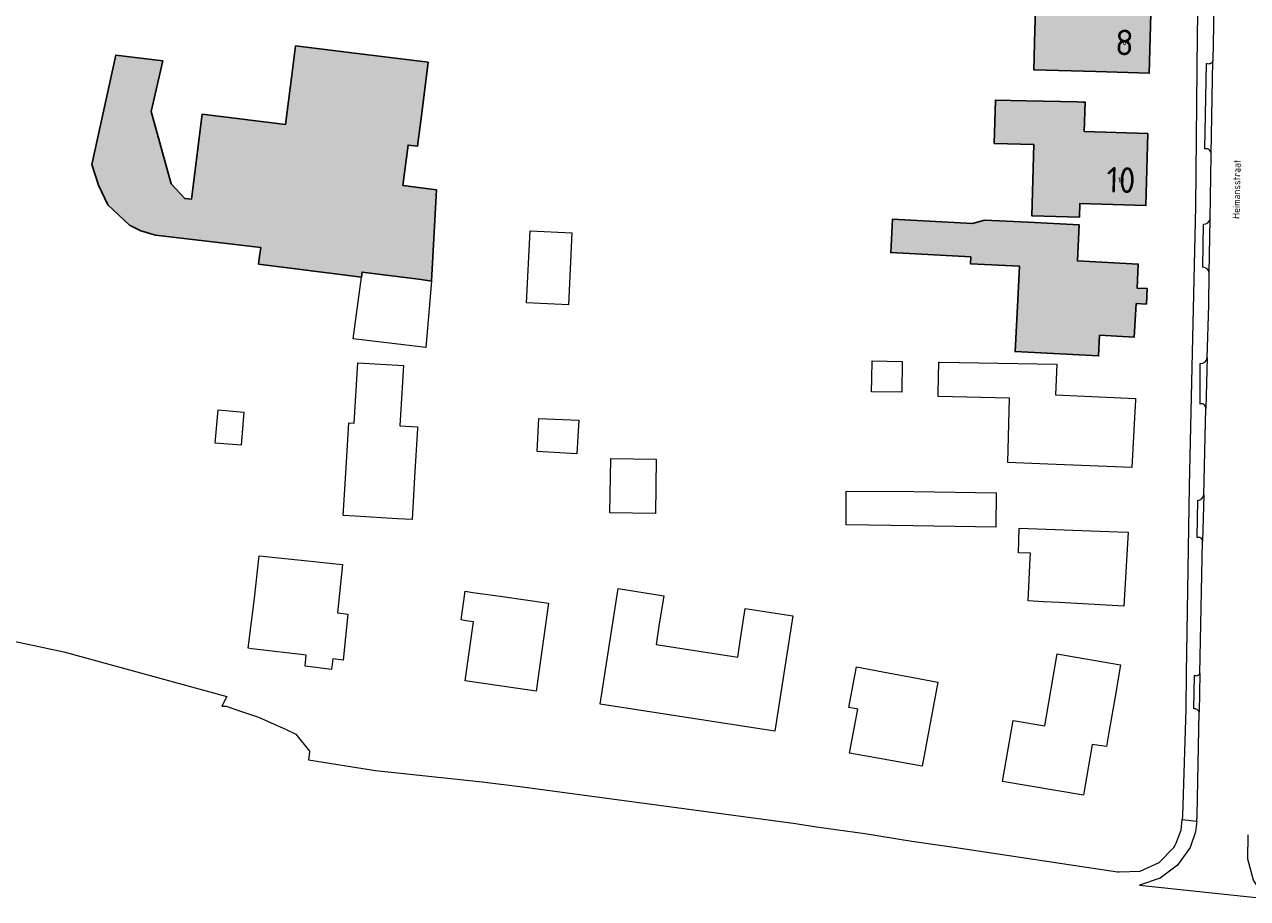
# Model space of a CAD drawing. Header units: metres. Extents: x 191562 to 192551, y 309453 to 310109.
# Tile 5 of 49: x 191782 to 191902, y 309495 to 309580. Entities that reach past the tile are written whole.
import ezdxf
from ezdxf.enums import TextEntityAlignment as Align

# ---------------------------------------------------------------- set-up
doc = ezdxf.new("R2010")
doc.units = ezdxf.units.M
for name, color, linetype, lineweight in [('B-WE-OG-BEBOUWING-GV', 250, 'Continuous', 25), ('B-WE-OG-BEBOUWING-T18', 1, 'Continuous', 25), ('B-WE-OG-TERREIN_ERF-GV', 253, 'Continuous', 9), ('B-WE-OG-TOPOGRAFIE-T18', 2, 'Continuous', 35), ('B-WE-VH-GESLOTENVERHARDING_ASFALT-GV', 253, 'Continuous', 9), ('B-WE-VH-OPENVERHARDING_BETONSTRAATSTEEN-GV', 253, 'Continuous', 9), ('B-WE-VH-TEGEL-GV', 253, 'Continuous', 9), ('X-XX-AL-T25_1000', 1, 'Continuous', 25)]:
    doc.layers.add(name, color=color, linetype=linetype, lineweight=lineweight)
doc.layers.add('B-WE-OG-BEBOUWING-V', color=7, linetype='Continuous', lineweight=5, true_color=0xfff3f2)
doc.styles.add('NLCS-ISO-M200-T18', font='NLCS-ISO.ttf', dxfattribs={"height": 0.36})

msp = doc.modelspace()

# ---------------------------------------------------------------- hatches: boundary and pattern name
at = {"layer": 'B-WE-OG-BEBOUWING-V'}
for points in [[(191877.153, 309582.888), (191881.008, 309582.795), (191880.915, 309579.687), (191880.799, 309575.821), (191886.861, 309575.642), (191892.068, 309575.488), (191892.251, 309582.451), (191891.609, 309582.465), (191889.053, 309582.523), (191889.054, 309582.871), (191884.254, 309583.001), (191884.343, 309586.69), (191877.25, 309586.86), (191877.161, 309583.168)], [(191795.111, 309559.702), (191805.387, 309558.476), (191805.246, 309557.384), (191805.179, 309556.868), (191815.218, 309555.596), (191815.282, 309556.1), (191821.041, 309555.363), (191822.059, 309555.2), (191822.534, 309564.118), (191819.261, 309564.537), (191819.766, 309568.481), (191820.693, 309568.362), (191821.093, 309571.588), (191821.708, 309576.55), (191813.763, 309577.535), (191808.788, 309578.152), (191808.422, 309575.31), (191807.801, 309570.475), (191799.675, 309571.483), (191798.649, 309563.21), (191797.978, 309563.261), (191796.657, 309564.692), (191794.695, 309571.765), (191795.826, 309576.692), (191791.239, 309577.241), (191788.926, 309566.587), (191789.555, 309564.558), (191790.483, 309562.647), (191792.584, 309560.659), (191793.701, 309560.105)], [(191891.936, 309569.621), (191885.716, 309569.799), (191885.798, 309572.664), (191885.581, 309572.668), (191885.055, 309572.679), (191880.061, 309572.78), (191877.063, 309572.866), (191876.942, 309568.638), (191880.81, 309568.527), (191880.612, 309561.57), (191885.25, 309561.438), (191885.288, 309562.767), (191891.735, 309562.583)], [(191890.787, 309553.038), (191891.79, 309552.981), (191891.869, 309554.479), (191890.87, 309554.531), (191890.989, 309556.88), (191885.047, 309557.192), (191885.231, 309560.687), (191880.238, 309560.949), (191875.985, 309561.172), (191874.819, 309560.839), (191867.009, 309561.249), (191866.838, 309557.989), (191874.648, 309557.579), (191874.613, 309556.91), (191879.406, 309556.659), (191879.232, 309553.343), (191878.97, 309548.35), (191887.119, 309547.923), (191887.225, 309549.94), (191890.6, 309549.763)]]:
    msp.add_hatch(color=256, dxfattribs=at).paths.add_polyline_path(points)

# ---------------------------------------------------------------- linework, layer by layer
at = {"layer": 'B-WE-OG-BEBOUWING-GV'}
for points in [[(191877.153, 309582.888), (191881.008, 309582.795), (191880.915, 309579.687), (191880.799, 309575.821), (191886.861, 309575.642), (191892.068, 309575.488), (191892.251, 309582.451), (191891.609, 309582.465), (191889.053, 309582.523), (191889.054, 309582.871), (191884.254, 309583.001), (191884.343, 309586.69), (191877.25, 309586.86), (191877.161, 309583.168)], [(191795.111, 309559.702), (191805.387, 309558.476), (191805.246, 309557.384), (191805.179, 309556.868), (191815.218, 309555.596), (191815.282, 309556.1), (191821.041, 309555.363), (191822.059, 309555.2), (191822.534, 309564.118), (191819.261, 309564.537), (191819.766, 309568.481), (191820.693, 309568.362), (191821.093, 309571.588), (191821.708, 309576.55), (191813.763, 309577.535), (191808.788, 309578.152), (191808.422, 309575.31), (191807.801, 309570.475), (191799.675, 309571.483), (191798.649, 309563.21), (191797.978, 309563.261), (191796.657, 309564.692), (191794.695, 309571.765), (191795.826, 309576.692), (191791.239, 309577.241), (191788.926, 309566.587), (191789.555, 309564.558), (191790.483, 309562.647), (191792.584, 309560.659), (191793.701, 309560.105)], [(191891.936, 309569.621), (191885.716, 309569.799), (191885.798, 309572.664), (191885.581, 309572.668), (191885.055, 309572.679), (191880.061, 309572.78), (191877.063, 309572.866), (191876.942, 309568.638), (191880.81, 309568.527), (191880.612, 309561.57), (191885.25, 309561.438), (191885.288, 309562.767), (191891.735, 309562.583)], [(191890.787, 309553.038), (191891.79, 309552.981), (191891.869, 309554.479), (191890.87, 309554.531), (191890.989, 309556.88), (191885.047, 309557.192), (191885.231, 309560.687), (191880.238, 309560.949), (191875.985, 309561.172), (191874.819, 309560.839), (191867.009, 309561.249), (191866.838, 309557.989), (191874.648, 309557.579), (191874.613, 309556.91), (191879.406, 309556.659), (191879.232, 309553.343), (191878.97, 309548.35), (191887.119, 309547.923), (191887.225, 309549.94), (191890.6, 309549.763)]]:
    msp.add_lwpolyline(points, close=True, dxfattribs=at)
at = {"layer": 'B-WE-OG-TERREIN_ERF-GV'}
for points in [[(191877.25, 309586.86), (191884.343, 309586.69), (191884.254, 309583.001), (191889.054, 309582.871), (191889.053, 309582.523), (191891.609, 309582.465), (191892.251, 309582.451), (191892.068, 309575.488), (191886.861, 309575.642), (191880.799, 309575.821), (191880.915, 309579.687), (191881.008, 309582.795), (191877.153, 309582.888), (191877.161, 309583.168)], [(191822.059, 309555.2), (191821.488, 309548.746), (191814.403, 309549.591), (191815.218, 309555.596), (191805.179, 309556.868), (191805.246, 309557.384), (191805.387, 309558.476), (191795.111, 309559.702), (191793.701, 309560.105), (191792.584, 309560.659), (191790.483, 309562.647), (191789.555, 309564.558), (191788.926, 309566.587), (191791.239, 309577.241), (191795.826, 309576.692), (191794.695, 309571.765), (191796.657, 309564.692), (191797.978, 309563.261), (191798.649, 309563.21), (191799.675, 309571.483), (191807.801, 309570.475), (191808.422, 309575.31), (191808.788, 309578.152), (191813.763, 309577.535), (191821.708, 309576.55), (191821.093, 309571.588), (191820.693, 309568.362), (191819.766, 309568.481), (191819.261, 309564.537), (191822.534, 309564.118)], [(191885.288, 309562.767), (191885.25, 309561.438), (191880.612, 309561.57), (191880.81, 309568.527), (191876.942, 309568.638), (191877.063, 309572.866), (191880.061, 309572.78), (191885.055, 309572.679), (191885.581, 309572.668), (191885.798, 309572.664), (191885.716, 309569.799), (191891.936, 309569.621), (191891.735, 309562.583)], [(191887.225, 309549.94), (191887.119, 309547.923), (191878.97, 309548.35), (191879.232, 309553.343), (191879.406, 309556.659), (191874.613, 309556.91), (191874.648, 309557.579), (191866.838, 309557.989), (191867.009, 309561.249), (191874.819, 309560.839), (191875.985, 309561.172), (191880.238, 309560.949), (191885.231, 309560.687), (191885.047, 309557.192), (191890.989, 309556.88), (191890.87, 309554.531), (191891.869, 309554.479), (191891.79, 309552.981), (191890.787, 309553.038), (191890.6, 309549.763)], [(191835.396, 309552.9), (191831.328, 309553.105), (191831.683, 309560.129), (191835.751, 309559.924)], [(191818.958, 309541.097), (191820.689, 309540.993), (191820.68, 309540.842), (191820.404, 309536.093), (191820.156, 309531.954), (191818.723, 309532.04), (191814.607, 309532.287), (191813.445, 309532.357), (191813.693, 309536.489), (191813.988, 309541.396), (191814.492, 309541.366), (191814.846, 309547.253), (191819.311, 309546.985)], [(191865.045, 309547.442), (191867.962, 309547.384), (191867.926, 309544.371), (191864.981, 309544.406), (191865.008, 309545.669)], [(191871.523, 309547.313), (191871.596, 309547.311), (191883.06, 309547.127), (191882.932, 309544.11), (191890.73, 309543.775), (191890.719, 309543.602), (191890.658, 309542.495), (191890.353, 309537.053), (191882.159, 309537.364), (191878.262, 309537.512), (191878.419, 309543.799), (191871.483, 309543.971), (191871.487, 309544.328)], [(191800.94, 309539.419), (191801.226, 309542.665), (191803.739, 309542.43), (191803.47, 309539.23)], [(191836.211, 309538.361), (191832.347, 309538.589), (191832.526, 309541.806), (191836.425, 309541.641), (191836.323, 309540.077)], [(191843.972, 309537.849), (191843.884, 309532.54), (191839.45, 309532.613), (191839.537, 309537.922)], [(191869.083, 309534.686), (191877.132, 309534.564), (191877.081, 309531.228), (191875.122, 309531.257), (191869.033, 309531.349), (191862.499, 309531.448), (191862.481, 309534.728)], [(191889.999, 309530.743), (191889.593, 309523.516), (191883.279, 309523.87), (191881.746, 309523.956), (191880.266, 309524.039), (191880.453, 309528.156), (191880.477, 309528.682), (191879.323, 309528.725), (191879.377, 309531.135), (191889.01, 309530.78)], [(191813.053, 309527.62), (191813.379, 309527.586), (191812.887, 309522.869), (191812.954, 309522.861), (191813.9, 309522.748), (191813.431, 309518.252), (191812.418, 309518.373), (191812.296, 309517.35), (191809.721, 309517.658), (191809.829, 309518.727), (191809.29, 309518.792), (191805.372, 309519.263), (191804.513, 309519.369), (191804.18, 309519.41), (191804.796, 309524.298), (191805.193, 309528.133), (191805.225, 309528.439), (191809.939, 309527.946)], [(191825.33, 309524.968), (191826.079, 309524.861), (191828.976, 309524.445), (191833.47, 309523.8), (191832.249, 309515.244), (191825.317, 309516.233), (191826.141, 309522.001), (191825.427, 309522.103), (191824.929, 309522.174)], [(191852.196, 309520.335), (191852.656, 309523.3), (191857.29, 309522.58), (191855.54, 309511.326), (191838.51, 309513.974), (191840.26, 309525.227), (191844.697, 309524.537), (191844.236, 309521.573), (191843.957, 309519.781), (191851.917, 309518.544)], [(191877.762, 309506.427), (191878.784, 309512.368), (191881.873, 309511.837), (191883.073, 309518.858), (191883.241, 309518.829), (191889.258, 309517.801), (191888.693, 309514.5), (191888.132, 309511.215), (191887.897, 309509.843), (191886.502, 309510.04), (191885.754, 309505.688), (191885.651, 309505.09)], [(191863.497, 309517.591), (191866.064, 309517.113), (191869.557, 309516.462), (191871.429, 309516.113), (191869.904, 309507.931), (191865.755, 309508.675), (191862.831, 309509.2), (191863.63, 309513.484), (191863.519, 309513.505), (191862.761, 309513.646)]]:
    msp.add_lwpolyline(points, close=True, dxfattribs=at)
msp.add_lwpolyline([(191762.951, 309524.009), (191786.193, 309519.068), (191802.068, 309514.703), (191801.59, 309513.767), (191802.014, 309513.759), (191803.411, 309513.294), (191805.171, 309512.708), (191807.885, 309511.496), (191808.817, 309511.049), (191810.133, 309509.395), (191810.1, 309509.037), (191810.055, 309508.543), (191816.572, 309507.492), (191827.003, 309506.386), (191830.908, 309505.916), (191857.541, 309502.341), (191857.749, 309502.306), (191859.592, 309502), (191864.32, 309501.348), (191868.913, 309500.616), (191873.015, 309500.007), (191888.978, 309497.623), (191889.127, 309497.601), (191891.169, 309497.687), (191893.032, 309498.527), (191894.448, 309500), (191894.549, 309500.162), (191894.647, 309500.333), (191895.165, 309501.667), (191895.273, 309502.701)], dxfattribs=at)
at = {"layer": 'B-WE-VH-GESLOTENVERHARDING_ASFALT-GV'}
for points in [[(191903.216, 309585.755), (191903.411, 309593.542), (191898.429, 309593.841), (191898.388, 309583.642), (191898.268, 309576.697)], [(191897.725, 309547.744), (191897.597, 309542.801)], [(191897.38, 309534.375), (191897.263, 309529.856)], [(191897.001, 309516.945), (191896.931, 309513.171)], [(191896.688, 309502.554), (191896.575, 309501.507), (191896.039, 309500), (191894.815, 309498.268), (191893.118, 309496.996), (191891.112, 309496.306), (191903.403, 309495.011), (191902.223, 309496.788), (191901.667, 309498.848), (191901.716, 309501.208)]]:
    msp.add_lwpolyline(points, dxfattribs=at)
at = {"layer": 'B-WE-VH-OPENVERHARDING_BETONSTRAATSTEEN-GV'}
msp.add_lwpolyline([(191898.268, 309576.697, -0.4515993), (191897.637, 309576.42)], format="xyb", dxfattribs=at)
for points in [[(191898.112, 309567.637), (191898.268, 309576.697)], [(191897.912, 309556.026), (191898.002, 309561.264)]]:
    msp.add_lwpolyline(points, dxfattribs=at)
at = {"layer": 'B-WE-VH-TEGEL-GV'}
for points in [[(191898.429, 309593.841), (191898.438, 309594.386), (191897.004, 309594.306), (191896.995, 309593.807), (191896.746, 309579.218), (191896.575, 309562.468), (191896.244, 309548.25), (191895.96, 309535.222), (191895.649, 309516.984), (191895.644, 309513.516), (191895.313, 309503.09), (191895.273, 309502.701)], [(191897.484, 309568.117), (191897.637, 309576.42)], [(191898.002, 309561.264), (191898.11, 309567.51), (191898.112, 309567.637)], [(191897.299, 309556.562), (191897.352, 309560.771)], [(191897.725, 309547.744), (191897.858, 309552.881), (191897.912, 309556.026)], [(191897.029, 309543.228), (191897.033, 309547.174)], [(191897.38, 309534.375), (191897.597, 309542.801)], [(191896.747, 309530.208), (191896.794, 309533.823)], [(191897.001, 309516.945), (191897.178, 309526.568), (191897.263, 309529.856)], [(191896.403, 309513.507), (191896.468, 309516.797)], [(191895.273, 309502.701), (191896.688, 309502.554), (191896.746, 309503.098), (191896.931, 309513.171)]]:
    msp.add_lwpolyline(points, dxfattribs=at)
for points in [[(191898.112, 309567.637, 0.4331993), (191897.484, 309568.117)], [(191897.352, 309560.771, 0.3736194), (191898.002, 309561.264)], [(191897.912, 309556.026, 0.3402264), (191897.299, 309556.562)], [(191897.033, 309547.174, 0.3993114), (191897.725, 309547.744)], [(191897.597, 309542.801, 0.4874751), (191897.029, 309543.228)], [(191896.794, 309533.823, 0.3234009), (191897.38, 309534.375)], [(191897.263, 309529.856, 0.5089001), (191896.747, 309530.208)], [(191896.468, 309516.797, 0.446972), (191897.001, 309516.945)], [(191896.931, 309513.171, 0.3705885), (191896.403, 309513.507)]]:
    msp.add_lwpolyline(points, format="xyb", dxfattribs=at)

# ---------------------------------------------------------------- texts
at = {"layer": 'B-WE-OG-BEBOUWING-T18', "style": 'NLCS-ISO-M200-T18'}
for s, rotation, p in [('8', 358.5, (191889.646, 309578.487)), ('10', 358.3, (191889.305, 309565.076))]:
    msp.add_text(s, height=0.5, rotation=rotation, dxfattribs=at).set_placement(p, align=Align.MIDDLE)
at = {"layer": 'B-WE-OG-TOPOGRAFIE-T18', "style": 'NLCS-ISO-M200-T18'}
msp.add_text('Heimansstraat', height=0.7, rotation=89, dxfattribs=at).set_placement((191900.582, 309564.172), align=Align.MIDDLE)
at = {"layer": 'X-XX-AL-T25_1000', "style": 'NLCS-ISO-M200-T18'}
for s, rotation, p in [('8', 358.5, (191889.646, 309578.487)), ('10', 358.3, (191889.305, 309565.076))]:
    msp.add_text(s, height=2.5, rotation=rotation, dxfattribs=at).set_placement(p, align=Align.MIDDLE)

doc.saveas('drawing.dxf')
